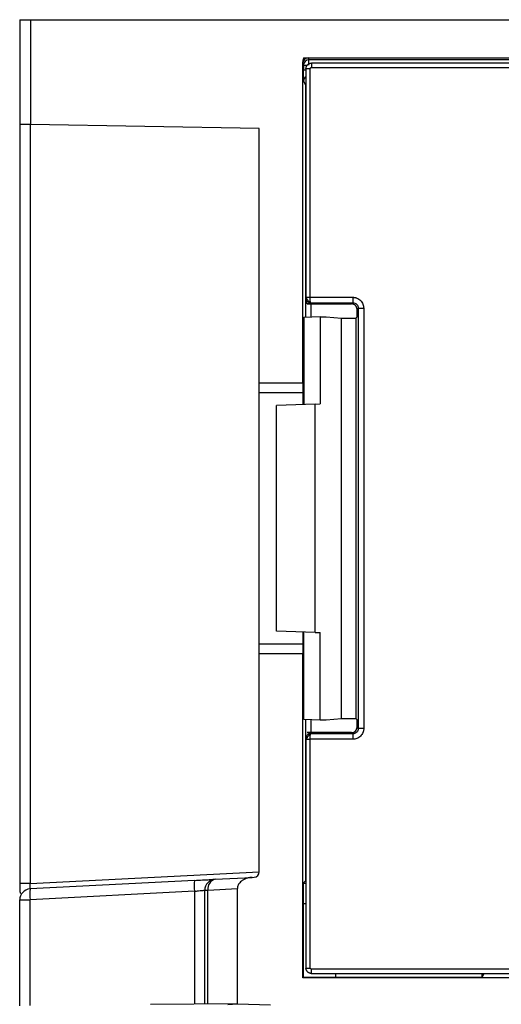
# Model space of a CAD drawing. Header units: inches. Extents: x -14 to 120, y 226 to 354.
# Tile 2 of 7: x -10 to 21, y 291 to 354. Entities that reach past the tile are written whole.
import ezdxf

# ---------------------------------------------------------------- set-up
doc = ezdxf.new("R2010")
doc.units = ezdxf.units.IN
doc.header["$MEASUREMENT"] = 0

# ---------------------------------------------------------------- blocks, each defined once
blk = doc.blocks.new('block 4')
at = {"color": 7, "lineweight": 25}
blk.add_lwpolyline([(78.748, 351.201), (8.531, 351.201)], dxfattribs=at)
blk = doc.blocks.new('block 5')
at = {"color": 7, "lineweight": 25}
blk.add_lwpolyline([(8.181, 307.726), (8.181, 293.021)], dxfattribs=at)
blk = doc.blocks.new('block 6')
at = {"color": 7, "lineweight": 25}
blk.add_lwpolyline([(8.181, 350.868), (8.181, 336.146)], dxfattribs=at)
blk = doc.blocks.new('block 7')
at = {"color": 7, "lineweight": 25}
blk.add_lwpolyline([(8.514, 292.671), (78.748, 292.671)], dxfattribs=at)
blk = doc.blocks.new('block 8')
at = {"color": 7, "lineweight": 25}
blk.add_open_spline([(8.183, 336.148), (8.186, 336.14), (8.189, 336.132), (8.194, 336.122), (8.199, 336.111), (8.205, 336.097), (8.213, 336.083), (8.222, 336.068), (8.232, 336.051), (8.243, 336.035), (8.254, 336.017), (8.267, 335.999), (8.281, 335.981), (8.296, 335.962), (8.311, 335.944), (8.327, 335.928), (8.344, 335.911), (8.361, 335.895), (8.378, 335.881), (8.396, 335.866), (8.413, 335.854), (8.431, 335.845), (8.448, 335.835), (8.466, 335.829), (8.483, 335.822)], degree=3, knots=[0, 0, 0, 0, 1, 1, 1, 2, 2, 2, 3, 3, 3, 4, 4, 4, 5, 5, 5, 6, 6, 6, 7, 7, 7, 8, 8, 8, 8], dxfattribs=at)
blk = doc.blocks.new('block 9')
at = {"color": 7, "lineweight": 25}
blk.add_open_spline([(8.483, 308.051), (8.468, 308.044), (8.453, 308.038), (8.438, 308.029), (8.423, 308.02), (8.408, 308.008), (8.392, 307.995), (8.377, 307.982), (8.362, 307.967), (8.348, 307.951), (8.333, 307.936), (8.319, 307.919), (8.306, 307.901), (8.293, 307.884), (8.28, 307.867), (8.269, 307.849), (8.258, 307.833), (8.247, 307.816), (8.237, 307.8), (8.228, 307.785), (8.22, 307.77), (8.213, 307.757), (8.207, 307.746), (8.201, 307.735), (8.196, 307.725)], degree=3, knots=[0, 0, 0, 0, 1, 1, 1, 2, 2, 2, 3, 3, 3, 4, 4, 4, 5, 5, 5, 6, 6, 6, 7, 7, 7, 8, 8, 8, 8], dxfattribs=at)
blk = doc.blocks.new('block 14')
at = {"color": 7, "lineweight": 25}
blk.add_lwpolyline([(8.222, 335.943), (8.235, 335.857)], dxfattribs=at)
blk = doc.blocks.new('block 19')
at = {"color": 7, "lineweight": 25}
blk.add_open_spline([(-10.214, 298.29), (-10.214, 298.285), (-10.214, 298.279), (-10.214, 298.273), (-10.214, 298.221), (-10.213, 298.17), (-10.212, 298.122), (-10.212, 298.081), (-10.211, 298.041), (-10.21, 298.004), (-10.209, 297.973), (-10.207, 297.944), (-10.205, 297.919), (-10.203, 297.898), (-10.2, 297.88), (-10.197, 297.865), (-10.195, 297.853), (-10.191, 297.842), (-10.186, 297.84), (-10.184, 297.839), (-10.182, 297.839), (-10.18, 297.839)], degree=3, knots=[0, 0, 0, 0, 1, 1, 1, 2, 2, 2, 3, 3, 3, 4, 4, 4, 5, 5, 5, 6, 6, 6, 7, 7, 7, 7], dxfattribs=at)
blk = doc.blocks.new('block 20')
at = {"color": 7, "lineweight": 25}
blk.add_lwpolyline([(-10.213, 298.451), (-10.214, 298.29)], dxfattribs=at)
blk = doc.blocks.new('block 23')
at = {"color": 7, "lineweight": 25}
blk.add_lwpolyline([(3.159, 290.681), (3.776, 290.717)], dxfattribs=at)
blk = doc.blocks.new('block 27')
at = {"color": 7, "lineweight": 25}
blk.add_lwpolyline([(3.776, 290.717), (-1.824, 290.668)], dxfattribs=at)
blk = doc.blocks.new('block 41')
at = {"color": 7, "lineweight": 25}
blk.add_lwpolyline([(3.776, 290.708), (5.909, 290.646)], dxfattribs=at)
blk = doc.blocks.new('block 86')
at = {"color": 7, "lineweight": 25}
blk.add_open_spline([(7.976, 351.289), (7.977, 351.23), (7.978, 351.197), (7.979, 351.194)], degree=3, dxfattribs=at)
blk = doc.blocks.new('block 87')
at = {"color": 7, "lineweight": 25}
blk.add_open_spline([(8.046, 351.553), (8.036, 351.532), (8.025, 351.511), (8.016, 351.489), (8.008, 351.468), (8, 351.445), (7.994, 351.423), (7.988, 351.401), (7.983, 351.378), (7.981, 351.355), (7.978, 351.334), (7.977, 351.312), (7.976, 351.289)], degree=3, knots=[0, 0, 0, 0, 1, 1, 1, 2, 2, 2, 3, 3, 3, 4, 4, 4, 4], dxfattribs=at)
blk = doc.blocks.new('block 88')
at = {"color": 7, "lineweight": 25}
blk.add_open_spline([(8.046, 351.553), (8.116, 351.55), (8.223, 351.547), (8.329, 351.544)], degree=3, dxfattribs=at)
blk = doc.blocks.new('block 89')
at = {"color": 7, "lineweight": 25}
blk.add_open_spline([(8.329, 351.544), (8.136, 351.544), (7.979, 351.388), (7.979, 351.194)], degree=3, dxfattribs=at)
blk = doc.blocks.new('block 97')
at = {"color": 7, "lineweight": 25}
blk.add_lwpolyline([(3.776, 290.708), (3.776, 298.125)], dxfattribs=at)
blk = doc.blocks.new('block 98')
at = {"color": 7, "lineweight": 25}
blk.add_open_spline([(4.729, 298.85), (4.694, 298.848), (4.659, 298.845), (4.624, 298.841), (4.59, 298.837), (4.556, 298.832), (4.523, 298.825), (4.491, 298.819), (4.458, 298.811), (4.427, 298.802), (4.396, 298.794), (4.365, 298.784), (4.335, 298.773), (4.306, 298.762), (4.277, 298.75), (4.248, 298.737), (4.22, 298.724), (4.193, 298.709), (4.166, 298.694), (4.139, 298.678), (4.113, 298.662), (4.088, 298.644), (4.049, 298.616), (4.011, 298.586), (3.976, 298.552), (3.944, 298.522), (3.914, 298.49), (3.888, 298.455), (3.864, 298.422), (3.843, 298.388), (3.826, 298.351), (3.81, 298.316), (3.796, 298.279), (3.789, 298.241), (3.781, 298.203), (3.779, 298.164), (3.776, 298.125)], degree=3, knots=[0, 0, 0, 0, 1, 1, 1, 2, 2, 2, 3, 3, 3, 4, 4, 4, 5, 5, 5, 6, 6, 6, 7, 7, 7, 8, 8, 8, 9, 9, 9, 10, 10, 10, 11, 11, 11, 12, 12, 12, 12], dxfattribs=at)
blk = doc.blocks.new('block 99')
at = {"color": 7, "lineweight": 25}
blk.add_lwpolyline([(4.729, 298.85), (4.844, 298.856)], dxfattribs=at)
blk = doc.blocks.new('block 100')
at = {"color": 7, "lineweight": 25}
blk.add_open_spline([(4.844, 298.856), (5.03, 298.866), (5.176, 299.019), (5.176, 299.206)], degree=3, dxfattribs=at)
blk = doc.blocks.new('block 101')
at = {"color": 7, "lineweight": 25}
blk.add_lwpolyline([(5.176, 299.206), (5.176, 313.22)], dxfattribs=at)
blk = doc.blocks.new('block 102')
at = {"color": 7, "lineweight": 25}
blk.add_lwpolyline([(7.976, 313.22), (5.176, 313.22)], dxfattribs=at)
blk = doc.blocks.new('block 103')
at = {"color": 7, "lineweight": 25}
blk.add_lwpolyline([(7.976, 292.398), (7.976, 313.22)], dxfattribs=at)
blk = doc.blocks.new('block 104')
at = {"color": 7, "lineweight": 25}
blk.add_lwpolyline([(79.026, 292.398), (7.976, 292.398)], dxfattribs=at)
blk = doc.blocks.new('block 112')
at = {"color": 7, "lineweight": 25}
blk.add_lwpolyline([(1.881, 290.7), (1.881, 298.026)], dxfattribs=at)
blk = doc.blocks.new('block 113')
at = {"color": 7, "lineweight": 25}
blk.add_lwpolyline([(1.881, 298.026), (3.776, 298.125)], dxfattribs=at)
blk = doc.blocks.new('block 114')
at = {"color": 7, "lineweight": 25}
blk.add_lwpolyline([(7.997, 312.448), (7.997, 309.025)], dxfattribs=at)
blk = doc.blocks.new('block 115')
at = {"color": 7, "lineweight": 25}
blk.add_lwpolyline([(7.997, 334.848), (7.997, 331.425)], dxfattribs=at)
blk = doc.blocks.new('block 116')
at = {"color": 7, "lineweight": 25}
blk.add_lwpolyline([(7.976, 292.398), (7.992, 292.431)], dxfattribs=at)
blk = doc.blocks.new('block 117')
at = {"color": 7, "lineweight": 25}
blk.add_open_spline([(7.98, 313.843), (7.979, 313.833), (7.979, 313.822), (7.979, 313.811), (7.979, 313.8), (7.979, 313.787), (7.978, 313.774), (7.978, 313.762), (7.978, 313.748), (7.978, 313.733), (7.978, 313.719), (7.978, 313.704), (7.978, 313.688), (7.978, 313.672), (7.977, 313.656), (7.977, 313.639), (7.977, 313.622), (7.977, 313.604), (7.977, 313.585), (7.977, 313.548), (7.977, 313.51), (7.977, 313.47), (7.976, 313.431), (7.976, 313.39), (7.976, 313.348), (7.976, 313.306), (7.976, 313.263), (7.976, 313.22)], degree=3, knots=[0, 0, 0, 0, 1, 1, 1, 2, 2, 2, 3, 3, 3, 4, 4, 4, 5, 5, 5, 6, 6, 6, 7, 7, 7, 8, 8, 8, 9, 9, 9, 9], dxfattribs=at)
blk = doc.blocks.new('block 118')
at = {"color": 7, "lineweight": 25}
blk.add_open_spline([(7.991, 314.625), (7.99, 314.576), (7.989, 314.528), (7.989, 314.481), (7.988, 314.434), (7.988, 314.388), (7.987, 314.342), (7.986, 314.297), (7.986, 314.253), (7.985, 314.209), (7.985, 314.166), (7.984, 314.123), (7.983, 314.082), (7.983, 314.04), (7.982, 313.999), (7.981, 313.96), (7.981, 313.92), (7.98, 313.881), (7.98, 313.843)], degree=3, knots=[0, 0, 0, 0, 1, 1, 1, 2, 2, 2, 3, 3, 3, 4, 4, 4, 5, 5, 5, 6, 6, 6, 6], dxfattribs=at)
blk = doc.blocks.new('block 119')
at = {"color": 7, "lineweight": 25}
blk.add_open_spline([(7.98, 330.03), (7.98, 329.991), (7.981, 329.953), (7.981, 329.913), (7.982, 329.874), (7.983, 329.833), (7.983, 329.791), (7.984, 329.75), (7.985, 329.707), (7.985, 329.663), (7.986, 329.62), (7.986, 329.576), (7.987, 329.53), (7.988, 329.485), (7.988, 329.439), (7.989, 329.392), (7.989, 329.345), (7.99, 329.296), (7.991, 329.248)], degree=3, knots=[0, 0, 0, 0, 1, 1, 1, 2, 2, 2, 3, 3, 3, 4, 4, 4, 5, 5, 5, 6, 6, 6, 6], dxfattribs=at)
blk = doc.blocks.new('block 120')
at = {"color": 7, "lineweight": 25}
blk.add_open_spline([(7.976, 330.653), (7.976, 330.631), (7.976, 330.609), (7.976, 330.588), (7.976, 330.567), (7.976, 330.546), (7.976, 330.525), (7.976, 330.504), (7.976, 330.483), (7.976, 330.463), (7.976, 330.443), (7.976, 330.423), (7.977, 330.403), (7.977, 330.383), (7.977, 330.364), (7.977, 330.345), (7.977, 330.325), (7.977, 330.306), (7.977, 330.288), (7.977, 330.251), (7.977, 330.217), (7.978, 330.184), (7.978, 330.153), (7.978, 330.124), (7.978, 330.099), (7.979, 330.073), (7.979, 330.051), (7.98, 330.03)], degree=3, knots=[0, 0, 0, 0, 1, 1, 1, 2, 2, 2, 3, 3, 3, 4, 4, 4, 5, 5, 5, 6, 6, 6, 7, 7, 7, 8, 8, 8, 9, 9, 9, 9], dxfattribs=at)
blk = doc.blocks.new('block 121')
at = {"color": 7, "lineweight": 25}
blk.add_lwpolyline([(7.976, 330.653), (7.976, 351.289)], dxfattribs=at)
blk = doc.blocks.new('block 122')
at = {"color": 7, "lineweight": 25}
blk.add_lwpolyline([(7.979, 351.194), (8.022, 351.065)], dxfattribs=at)
blk = doc.blocks.new('block 123')
at = {"color": 7, "lineweight": 25}
blk.add_lwpolyline([(8.022, 351.065), (8.022, 350.741)], dxfattribs=at)
blk = doc.blocks.new('block 124')
at = {"color": 7, "lineweight": 25}
blk.add_open_spline([(8.028, 350.041), (8.027, 350.043), (8.026, 350.069), (8.026, 350.103), (8.025, 350.136), (8.024, 350.179), (8.024, 350.231), (8.023, 350.284), (8.023, 350.347), (8.023, 350.432), (8.022, 350.516), (8.022, 350.62), (8.022, 350.741)], degree=3, knots=[0, 0, 0, 0, 1, 1, 1, 2, 2, 2, 3, 3, 3, 4, 4, 4, 4], dxfattribs=at)
blk = doc.blocks.new('block 125')
at = {"color": 7, "lineweight": 25}
blk.add_lwpolyline([(8.028, 350.041), (8.147, 349.802)], dxfattribs=at)
blk = doc.blocks.new('block 126')
at = {"color": 7, "lineweight": 25}
blk.add_lwpolyline([(8.147, 298.623), (7.998, 298.474)], dxfattribs=at)
blk = doc.blocks.new('block 127')
at = {"color": 7, "lineweight": 25}
blk.add_lwpolyline([(7.998, 298.474), (7.998, 297.156)], dxfattribs=at)
blk = doc.blocks.new('block 128')
at = {"color": 7, "lineweight": 25}
blk.add_lwpolyline([(7.992, 297.156), (7.992, 292.431)], dxfattribs=at)
blk = doc.blocks.new('block 131')
at = {"color": 7, "lineweight": 25}
blk.add_lwpolyline([(8.046, 351.553), (79.306, 351.553)], dxfattribs=at)
blk = doc.blocks.new('block 132')
at = {"color": 7, "lineweight": 25}
blk.add_lwpolyline([(5.176, 330.653), (7.976, 330.653)], dxfattribs=at)
blk = doc.blocks.new('block 133')
at = {"color": 7, "lineweight": 25}
blk.add_lwpolyline([(5.176, 330.653), (5.176, 346.996)], dxfattribs=at)
blk = doc.blocks.new('block 134')
at = {"color": 7, "lineweight": 25}
blk.add_lwpolyline([(5.176, 346.996), (-9.524, 347.253)], dxfattribs=at)
blk = doc.blocks.new('block 135')
at = {"color": 7, "lineweight": 25}
blk.add_lwpolyline([(-9.524, 353.996), (-9.524, 347.253)], dxfattribs=at)
blk = doc.blocks.new('block 136')
at = {"color": 7, "lineweight": 25}
blk.add_lwpolyline([(-9.524, 353.996), (115.076, 353.996)], dxfattribs=at)
blk = doc.blocks.new('block 141')
at = {"color": 7, "lineweight": 25}
blk.add_lwpolyline([(5.176, 330.03), (7.98, 330.03)], dxfattribs=at)
blk = doc.blocks.new('block 142')
at = {"color": 7, "lineweight": 25}
blk.add_lwpolyline([(5.176, 330.03), (5.176, 330.653)], dxfattribs=at)
blk = doc.blocks.new('block 143')
at = {"color": 7, "lineweight": 25}
blk.add_lwpolyline([(5.176, 313.22), (5.176, 313.843)], dxfattribs=at)
blk = doc.blocks.new('block 144')
at = {"color": 7, "lineweight": 25}
blk.add_lwpolyline([(7.98, 313.843), (5.176, 313.843)], dxfattribs=at)
blk = doc.blocks.new('block 146')
at = {"color": 7, "lineweight": 25}
blk.add_lwpolyline([(8.531, 350.921), (78.746, 350.921)], dxfattribs=at)
blk = doc.blocks.new('block 147')
at = {"color": 7, "lineweight": 25}
blk.add_open_spline([(8.531, 351.2), (8.531, 351.207), (8.531, 351.18), (8.531, 351.128), (8.531, 351.076), (8.531, 350.999), (8.531, 350.921)], degree=3, knots=[0, 0, 0, 0, 1, 1, 1, 2, 2, 2, 2], dxfattribs=at)
blk = doc.blocks.new('block 197')
at = {"color": 7, "lineweight": 25}
blk.add_lwpolyline([(78.746, 292.951), (8.531, 292.951)], dxfattribs=at)
blk = doc.blocks.new('block 198')
at = {"color": 7, "lineweight": 25}
blk.add_open_spline([(8.531, 292.951), (8.524, 292.952), (8.518, 292.952), (8.512, 292.954), (8.505, 292.956), (8.498, 292.959), (8.493, 292.963), (8.486, 292.967), (8.481, 292.973), (8.476, 292.978), (8.471, 292.984), (8.467, 292.991), (8.465, 292.998), (8.463, 293.006), (8.462, 293.013), (8.461, 293.021)], degree=3, knots=[0, 0, 0, 0, 1, 1, 1, 2, 2, 2, 3, 3, 3, 4, 4, 4, 5, 5, 5, 5], dxfattribs=at)
blk = doc.blocks.new('block 199')
at = {"color": 7, "lineweight": 25}
blk.add_lwpolyline([(8.461, 293.021), (8.461, 307.726)], dxfattribs=at)
blk = doc.blocks.new('block 200')
at = {"color": 7, "lineweight": 25}
blk.add_lwpolyline([(11.196, 307.726), (8.461, 307.726)], dxfattribs=at)
blk = doc.blocks.new('block 201')
at = {"color": 7, "lineweight": 25}
blk.add_open_spline([(11.896, 308.426), (11.896, 308.403), (11.895, 308.38), (11.893, 308.357), (11.891, 308.335), (11.887, 308.312), (11.883, 308.29), (11.878, 308.267), (11.873, 308.245), (11.866, 308.223), (11.86, 308.202), (11.852, 308.18), (11.843, 308.159), (11.825, 308.116), (11.804, 308.075), (11.778, 308.037), (11.753, 307.999), (11.723, 307.963), (11.691, 307.931), (11.659, 307.899), (11.623, 307.87), (11.585, 307.844), (11.547, 307.819), (11.506, 307.797), (11.463, 307.779), (11.421, 307.762), (11.377, 307.748), (11.332, 307.74), (11.288, 307.731), (11.242, 307.729), (11.196, 307.726)], degree=3, knots=[0, 0, 0, 0, 1, 1, 1, 2, 2, 2, 3, 3, 3, 4, 4, 4, 5, 5, 5, 6, 6, 6, 7, 7, 7, 8, 8, 8, 9, 9, 9, 10, 10, 10, 10], dxfattribs=at)
blk = doc.blocks.new('block 202')
at = {"color": 7, "lineweight": 25}
blk.add_lwpolyline([(11.896, 335.447), (11.896, 308.426)], dxfattribs=at)
blk = doc.blocks.new('block 203')
at = {"color": 7, "lineweight": 25}
blk.add_open_spline([(11.196, 336.146), (11.219, 336.146), (11.242, 336.145), (11.265, 336.143), (11.288, 336.141), (11.31, 336.138), (11.332, 336.133), (11.355, 336.129), (11.377, 336.123), (11.398, 336.117), (11.42, 336.11), (11.442, 336.102), (11.463, 336.094), (11.505, 336.076), (11.547, 336.054), (11.585, 336.029), (11.623, 336.003), (11.659, 335.974), (11.691, 335.942), (11.723, 335.91), (11.753, 335.874), (11.778, 335.836), (11.803, 335.798), (11.825, 335.757), (11.843, 335.714), (11.861, 335.672), (11.875, 335.628), (11.883, 335.583), (11.891, 335.538), (11.894, 335.493), (11.896, 335.447)], degree=3, knots=[0, 0, 0, 0, 1, 1, 1, 2, 2, 2, 3, 3, 3, 4, 4, 4, 5, 5, 5, 6, 6, 6, 7, 7, 7, 8, 8, 8, 9, 9, 9, 10, 10, 10, 10], dxfattribs=at)
blk = doc.blocks.new('block 204')
at = {"color": 7, "lineweight": 25}
blk.add_lwpolyline([(8.461, 336.146), (11.196, 336.146)], dxfattribs=at)
blk = doc.blocks.new('block 205')
at = {"color": 7, "lineweight": 25}
blk.add_lwpolyline([(8.461, 336.146), (8.461, 350.852)], dxfattribs=at)
blk = doc.blocks.new('block 206')
at = {"color": 7, "lineweight": 25}
blk.add_open_spline([(8.461, 350.852), (8.462, 350.858), (8.462, 350.865), (8.464, 350.871), (8.466, 350.878), (8.469, 350.884), (8.473, 350.89), (8.477, 350.896), (8.482, 350.902), (8.488, 350.906), (8.494, 350.911), (8.501, 350.915), (8.508, 350.918), (8.515, 350.92), (8.523, 350.921), (8.531, 350.922)], degree=3, knots=[0, 0, 0, 0, 1, 1, 1, 2, 2, 2, 3, 3, 3, 4, 4, 4, 5, 5, 5, 5], dxfattribs=at)
blk = doc.blocks.new('block 239')
at = {"color": 7, "lineweight": 25}
blk.add_open_spline([(8.182, 293.021), (8.175, 293.021), (8.202, 293.021), (8.255, 293.021), (8.307, 293.021), (8.384, 293.021), (8.461, 293.021)], degree=3, knots=[0, 0, 0, 0, 1, 1, 1, 2, 2, 2, 2], dxfattribs=at)
blk = doc.blocks.new('block 240')
at = {"color": 7, "lineweight": 25}
blk.add_open_spline([(2.34, 298.725), (2.028, 298.647), (1.828, 298.343), (1.881, 298.026)], degree=3, dxfattribs=at)
blk = doc.blocks.new('block 241')
at = {"color": 7, "lineweight": 25}
blk.add_lwpolyline([(2.34, 298.725), (4.729, 298.85)], dxfattribs=at)
blk = doc.blocks.new('block 242')
at = {"color": 7, "lineweight": 25}
blk.add_lwpolyline([(-10.224, 353.996), (-10.224, 347.265)], dxfattribs=at)
blk = doc.blocks.new('block 243')
at = {"color": 7, "lineweight": 25}
blk.add_lwpolyline([(-10.224, 353.996), (-9.524, 353.996)], dxfattribs=at)
blk = doc.blocks.new('block 244')
at = {"color": 7, "lineweight": 25}
blk.add_open_spline([(-9.524, 347.253), (-9.548, 347.253), (-9.571, 347.254), (-9.595, 347.254), (-9.618, 347.255), (-9.64, 347.255), (-9.663, 347.255), (-9.685, 347.256), (-9.707, 347.256), (-9.729, 347.256), (-9.75, 347.257), (-9.771, 347.257), (-9.792, 347.258), (-9.813, 347.258), (-9.833, 347.258), (-9.853, 347.259), (-9.872, 347.259), (-9.892, 347.259), (-9.911, 347.26), (-9.93, 347.26), (-9.948, 347.26), (-9.966, 347.261), (-9.984, 347.261), (-10.002, 347.261), (-10.019, 347.262), (-10.052, 347.262), (-10.082, 347.263), (-10.108, 347.263), (-10.134, 347.264), (-10.155, 347.264), (-10.173, 347.264), (-10.19, 347.265), (-10.203, 347.265), (-10.211, 347.265), (-10.219, 347.265), (-10.222, 347.265), (-10.224, 347.265)], degree=3, knots=[0, 0, 0, 0, 1, 1, 1, 2, 2, 2, 3, 3, 3, 4, 4, 4, 5, 5, 5, 6, 6, 6, 7, 7, 7, 8, 8, 8, 9, 9, 9, 10, 10, 10, 11, 11, 11, 12, 12, 12, 12], dxfattribs=at)
blk = doc.blocks.new('block 245')
at = {"color": 7, "lineweight": 25}
blk.add_open_spline([(8.182, 350.852), (8.183, 350.868), (8.184, 350.884), (8.186, 350.901), (8.188, 350.917), (8.192, 350.933), (8.196, 350.948), (8.201, 350.964), (8.207, 350.98), (8.214, 350.995), (8.221, 351.01), (8.228, 351.024), (8.237, 351.038), (8.246, 351.052), (8.256, 351.065), (8.267, 351.078), (8.278, 351.091), (8.289, 351.102), (8.302, 351.113), (8.314, 351.124), (8.327, 351.134), (8.341, 351.143), (8.355, 351.152), (8.37, 351.161), (8.385, 351.168), (8.4, 351.175), (8.416, 351.181), (8.432, 351.185), (8.448, 351.19), (8.464, 351.194), (8.481, 351.196), (8.497, 351.199), (8.514, 351.2), (8.531, 351.2)], degree=3, knots=[0, 0, 0, 0, 1, 1, 1, 2, 2, 2, 3, 3, 3, 4, 4, 4, 5, 5, 5, 6, 6, 6, 7, 7, 7, 8, 8, 8, 9, 9, 9, 10, 10, 10, 11, 11, 11, 11], dxfattribs=at)
blk = doc.blocks.new('block 246')
at = {"color": 7, "lineweight": 25}
blk.add_open_spline([(8.182, 350.852), (8.183, 350.852), (8.185, 350.852), (8.188, 350.852), (8.191, 350.852), (8.195, 350.852), (8.2, 350.852), (8.205, 350.852), (8.21, 350.852), (8.216, 350.852), (8.222, 350.852), (8.228, 350.852), (8.235, 350.852), (8.241, 350.852), (8.248, 350.852), (8.254, 350.852), (8.278, 350.852), (8.307, 350.852), (8.339, 350.851), (8.362, 350.851), (8.387, 350.851), (8.412, 350.852), (8.428, 350.852), (8.445, 350.852), (8.461, 350.852)], degree=3, knots=[0, 0, 0, 0, 1, 1, 1, 2, 2, 2, 3, 3, 3, 4, 4, 4, 5, 5, 5, 6, 6, 6, 7, 7, 7, 8, 8, 8, 8], dxfattribs=at)
blk = doc.blocks.new('block 247')
at = {"color": 7, "lineweight": 25}
blk.add_open_spline([(8.531, 292.672), (8.515, 292.673), (8.498, 292.674), (8.482, 292.676), (8.466, 292.678), (8.45, 292.682), (8.434, 292.687), (8.418, 292.691), (8.403, 292.697), (8.388, 292.704), (8.373, 292.711), (8.358, 292.719), (8.344, 292.728), (8.33, 292.736), (8.317, 292.746), (8.305, 292.757), (8.292, 292.768), (8.28, 292.78), (8.269, 292.792), (8.258, 292.805), (8.248, 292.818), (8.239, 292.832), (8.23, 292.846), (8.222, 292.86), (8.215, 292.875), (8.208, 292.891), (8.202, 292.906), (8.197, 292.922), (8.192, 292.938), (8.188, 292.955), (8.186, 292.971), (8.184, 292.988), (8.183, 293.004), (8.182, 293.021)], degree=3, knots=[0, 0, 0, 0, 1, 1, 1, 2, 2, 2, 3, 3, 3, 4, 4, 4, 5, 5, 5, 6, 6, 6, 7, 7, 7, 8, 8, 8, 9, 9, 9, 10, 10, 10, 11, 11, 11, 11], dxfattribs=at)
blk = doc.blocks.new('block 248')
at = {"color": 7, "lineweight": 25}
blk.add_open_spline([(8.531, 292.672), (8.531, 292.673), (8.531, 292.675), (8.531, 292.678), (8.531, 292.681), (8.531, 292.685), (8.531, 292.69), (8.531, 292.695), (8.531, 292.7), (8.531, 292.707), (8.531, 292.712), (8.531, 292.718), (8.531, 292.725), (8.531, 292.731), (8.531, 292.738), (8.531, 292.745), (8.531, 292.769), (8.531, 292.798), (8.531, 292.829), (8.531, 292.852), (8.531, 292.877), (8.531, 292.902), (8.531, 292.918), (8.531, 292.935), (8.531, 292.951)], degree=3, knots=[0, 0, 0, 0, 1, 1, 1, 2, 2, 2, 3, 3, 3, 4, 4, 4, 5, 5, 5, 6, 6, 6, 7, 7, 7, 8, 8, 8, 8], dxfattribs=at)
blk = doc.blocks.new('block 262')
at = {"color": 7, "lineweight": 25}
blk.add_lwpolyline([(10.101, 292.442), (19.514, 292.442)], dxfattribs=at)
blk = doc.blocks.new('block 263')
at = {"color": 7, "lineweight": 25}
blk.add_lwpolyline([(19.629, 292.671), (19.514, 292.442)], dxfattribs=at)
blk = doc.blocks.new('block 264')
at = {"color": 7, "lineweight": 25}
blk.add_lwpolyline([(7.992, 292.431), (10.101, 292.431)], dxfattribs=at)
blk = doc.blocks.new('block 267')
at = {"color": 7, "lineweight": 25}
blk.add_lwpolyline([(8.329, 351.544), (8.372, 351.415)], dxfattribs=at)
blk = doc.blocks.new('block 269')
at = {"color": 7, "lineweight": 25}
blk.add_lwpolyline([(8.182, 336.137), (8.182, 336.146)], dxfattribs=at)
blk = doc.blocks.new('block 270')
at = {"color": 7, "lineweight": 25}
blk.add_open_spline([(8.467, 335.797), (8.467, 335.797), (8.467, 335.798), (8.466, 335.8), (8.466, 335.802), (8.466, 335.806), (8.465, 335.809), (8.465, 335.813), (8.465, 335.817), (8.465, 335.822), (8.465, 335.827), (8.464, 335.832), (8.464, 335.838), (8.464, 335.843), (8.464, 335.849), (8.464, 335.854), (8.464, 335.86), (8.464, 335.866), (8.463, 335.872), (8.463, 335.877), (8.463, 335.883), (8.463, 335.888), (8.463, 335.911), (8.462, 335.938), (8.462, 335.967), (8.462, 335.994), (8.461, 336.024), (8.461, 336.055), (8.461, 336.085), (8.461, 336.116), (8.461, 336.146)], degree=3, knots=[0, 0, 0, 0, 1, 1, 1, 2, 2, 2, 3, 3, 3, 4, 4, 4, 5, 5, 5, 6, 6, 6, 7, 7, 7, 8, 8, 8, 9, 9, 9, 10, 10, 10, 10], dxfattribs=at)
blk = doc.blocks.new('block 271')
at = {"color": 7, "lineweight": 25}
blk.add_open_spline([(8.467, 335.797), (8.393, 335.797), (8.321, 335.828), (8.269, 335.88), (8.217, 335.933), (8.186, 336.006), (8.186, 336.081)], degree=3, knots=[0, 0, 0, 0, 1, 1, 1, 2, 2, 2, 2], dxfattribs=at)
blk = doc.blocks.new('block 274')
at = {"color": 7, "lineweight": 25}
blk.add_open_spline([(8.465, 308.042), (8.465, 308.051), (8.465, 308.059), (8.466, 308.065), (8.466, 308.072), (8.467, 308.074), (8.467, 308.076)], degree=3, knots=[0, 0, 0, 0, 1, 1, 1, 2, 2, 2, 2], dxfattribs=at)
blk = doc.blocks.new('block 275')
at = {"color": 7, "lineweight": 25}
blk.add_open_spline([(8.182, 307.726), (8.182, 307.738), (8.182, 307.752), (8.183, 307.765), (8.184, 307.777), (8.185, 307.787), (8.186, 307.792)], degree=3, knots=[0, 0, 0, 0, 1, 1, 1, 2, 2, 2, 2], dxfattribs=at)
blk = doc.blocks.new('block 276')
at = {"color": 7, "lineweight": 25}
blk.add_open_spline([(8.186, 307.792), (8.186, 307.867), (8.217, 307.94), (8.269, 307.992), (8.321, 308.045), (8.393, 308.076), (8.467, 308.076)], degree=3, knots=[0, 0, 0, 0, 1, 1, 1, 2, 2, 2, 2], dxfattribs=at)
blk = doc.blocks.new('block 278')
at = {"color": 7, "lineweight": 25}
blk.add_lwpolyline([(11.196, 308.076), (11.196, 307.726)], dxfattribs=at)
blk = doc.blocks.new('block 279')
at = {"color": 7, "lineweight": 25}
blk.add_open_spline([(11.546, 308.426), (11.546, 308.335), (11.509, 308.244), (11.444, 308.179), (11.379, 308.114), (11.288, 308.076), (11.196, 308.076)], degree=3, knots=[0, 0, 0, 0, 1, 1, 1, 2, 2, 2, 2], dxfattribs=at)
blk = doc.blocks.new('block 280')
at = {"color": 7, "lineweight": 25}
blk.add_lwpolyline([(11.896, 308.426), (11.546, 308.426)], dxfattribs=at)
blk = doc.blocks.new('block 281')
at = {"color": 7, "lineweight": 25}
blk.add_lwpolyline([(11.546, 335.447), (11.896, 335.447)], dxfattribs=at)
blk = doc.blocks.new('block 282')
at = {"color": 7, "lineweight": 25}
blk.add_open_spline([(11.196, 335.797), (11.288, 335.797), (11.379, 335.759), (11.444, 335.694), (11.509, 335.629), (11.546, 335.538), (11.546, 335.447)], degree=3, knots=[0, 0, 0, 0, 1, 1, 1, 2, 2, 2, 2], dxfattribs=at)
blk = doc.blocks.new('block 283')
at = {"color": 7, "lineweight": 25}
blk.add_lwpolyline([(11.196, 336.146), (11.196, 335.797)], dxfattribs=at)
blk = doc.blocks.new('block 290')
at = {"color": 7, "lineweight": 25}
blk.add_lwpolyline([(8.467, 335.797), (11.196, 335.797)], dxfattribs=at)
blk = doc.blocks.new('block 299')
at = {"color": 7, "lineweight": 25}
blk.add_lwpolyline([(11.546, 335.447), (11.546, 308.426)], dxfattribs=at)
blk = doc.blocks.new('block 303')
at = {"color": 7, "lineweight": 25}
blk.add_lwpolyline([(11.196, 308.076), (8.467, 308.076)], dxfattribs=at)
blk = doc.blocks.new('block 474')
at = {"color": 7, "lineweight": 25}
blk.add_open_spline([(8.467, 335.797), (8.4, 335.77), (8.418, 335.743), (8.266, 335.717)], degree=3, dxfattribs=at)
blk = doc.blocks.new('block 475')
at = {"color": 7, "lineweight": 25}
blk.add_lwpolyline([(8.266, 335.717), (8.221, 335.921), (8.211, 335.967)], dxfattribs=at)
blk = doc.blocks.new('block 476')
at = {"color": 7, "lineweight": 25}
blk.add_lwpolyline([(5.176, 313.843), (5.176, 330.03)], dxfattribs=at)
blk = doc.blocks.new('block 477')
at = {"color": 7, "lineweight": 25}
blk.add_lwpolyline([(8.266, 308.156), (8.378, 308.111), (8.467, 308.076)], dxfattribs=at)
blk = doc.blocks.new('block 478')
at = {"color": 7, "lineweight": 25}
blk.add_lwpolyline([(11.196, 335.797), (11.117, 335.717)], dxfattribs=at)
blk = doc.blocks.new('block 479')
at = {"color": 7, "lineweight": 25}
blk.add_lwpolyline([(8.266, 335.717), (11.117, 335.717)], dxfattribs=at)
blk = doc.blocks.new('block 480')
at = {"color": 7, "lineweight": 25}
blk.add_lwpolyline([(11.117, 308.156), (8.266, 308.156)], dxfattribs=at)
blk = doc.blocks.new('block 481')
at = {"color": 7, "lineweight": 25}
blk.add_lwpolyline([(11.117, 308.156), (11.196, 308.076)], dxfattribs=at)
blk = doc.blocks.new('block 482')
at = {"color": 7, "lineweight": 25}
blk.add_lwpolyline([(11.467, 308.506), (11.546, 308.426)], dxfattribs=at)
blk = doc.blocks.new('block 483')
at = {"color": 7, "lineweight": 25}
blk.add_open_spline([(11.117, 308.156), (11.132, 308.156), (11.148, 308.157), (11.164, 308.159), (11.179, 308.16), (11.194, 308.163), (11.208, 308.167), (11.223, 308.171), (11.237, 308.176), (11.251, 308.181), (11.265, 308.187), (11.278, 308.194), (11.291, 308.201), (11.304, 308.209), (11.317, 308.218), (11.329, 308.227), (11.341, 308.237), (11.353, 308.247), (11.364, 308.258), (11.397, 308.291), (11.425, 308.329), (11.441, 308.371), (11.458, 308.414), (11.462, 308.46), (11.467, 308.506)], degree=3, knots=[0, 0, 0, 0, 1, 1, 1, 2, 2, 2, 3, 3, 3, 4, 4, 4, 5, 5, 5, 6, 6, 6, 7, 7, 7, 8, 8, 8, 8], dxfattribs=at)
blk = doc.blocks.new('block 484')
at = {"color": 7, "lineweight": 25}
blk.add_lwpolyline([(11.546, 335.447), (11.467, 335.367)], dxfattribs=at)
blk = doc.blocks.new('block 485')
at = {"color": 7, "lineweight": 25}
blk.add_open_spline([(11.467, 335.367), (11.466, 335.383), (11.466, 335.398), (11.464, 335.414), (11.462, 335.429), (11.459, 335.444), (11.455, 335.459), (11.451, 335.473), (11.447, 335.487), (11.441, 335.501), (11.435, 335.515), (11.429, 335.528), (11.421, 335.541), (11.413, 335.554), (11.405, 335.567), (11.396, 335.579), (11.386, 335.591), (11.376, 335.603), (11.364, 335.614), (11.332, 335.647), (11.294, 335.675), (11.252, 335.691), (11.209, 335.708), (11.163, 335.712), (11.117, 335.717)], degree=3, knots=[0, 0, 0, 0, 1, 1, 1, 2, 2, 2, 3, 3, 3, 4, 4, 4, 5, 5, 5, 6, 6, 6, 7, 7, 7, 8, 8, 8, 8], dxfattribs=at)
blk = doc.blocks.new('block 492')
at = {"color": 7, "lineweight": 25}
blk.add_lwpolyline([(8.78, 314.598), (8.78, 329.275)], dxfattribs=at)
blk = doc.blocks.new('block 493')
at = {"color": 7, "lineweight": 25}
blk.add_lwpolyline([(8.78, 329.275), (9.098, 329.286)], dxfattribs=at)
blk = doc.blocks.new('block 494')
at = {"color": 7, "lineweight": 25}
blk.add_lwpolyline([(9.098, 334.886), (9.098, 329.286)], dxfattribs=at)
blk = doc.blocks.new('block 495')
at = {"color": 7, "lineweight": 25}
blk.add_lwpolyline([(9.098, 334.886), (9.479, 334.9)], dxfattribs=at)
blk = doc.blocks.new('block 496')
at = {"color": 7, "lineweight": 25}
blk.add_lwpolyline([(9.479, 334.9), (10.46, 334.807)], dxfattribs=at)
blk = doc.blocks.new('block 497')
at = {"color": 7, "lineweight": 25}
blk.add_lwpolyline([(10.46, 309.066), (10.46, 334.807)], dxfattribs=at)
blk = doc.blocks.new('block 498')
at = {"color": 7, "lineweight": 25}
blk.add_lwpolyline([(9.479, 308.973), (10.46, 309.066)], dxfattribs=at)
blk = doc.blocks.new('block 499')
at = {"color": 7, "lineweight": 25}
blk.add_lwpolyline([(9.098, 308.986), (9.479, 308.973)], dxfattribs=at)
blk = doc.blocks.new('block 500')
at = {"color": 7, "lineweight": 25}
blk.add_lwpolyline([(9.098, 308.986), (9.098, 314.586)], dxfattribs=at)
blk = doc.blocks.new('block 501')
at = {"color": 7, "lineweight": 25}
blk.add_lwpolyline([(8.78, 314.598), (9.098, 314.586)], dxfattribs=at)
blk = doc.blocks.new('block 502')
at = {"color": 7, "lineweight": 25}
blk.add_lwpolyline([(6.296, 314.684), (6.296, 329.189)], dxfattribs=at)
blk = doc.blocks.new('block 503')
at = {"color": 7, "lineweight": 25}
blk.add_lwpolyline([(8.78, 314.598), (6.296, 314.684)], dxfattribs=at)
blk = doc.blocks.new('block 504')
at = {"color": 7, "lineweight": 25}
blk.add_lwpolyline([(8.78, 329.275), (6.296, 329.189)], dxfattribs=at)
blk = doc.blocks.new('block 505')
at = {"color": 7, "lineweight": 25}
blk.add_open_spline([(8.372, 351.415), (8.179, 351.415), (8.022, 351.259), (8.022, 351.065)], degree=3, dxfattribs=at)
blk = doc.blocks.new('block 507')
at = {"color": 7, "lineweight": 25}
blk.add_lwpolyline([(11.467, 308.506), (11.467, 308.986)], dxfattribs=at)
blk = doc.blocks.new('block 508')
at = {"color": 7, "lineweight": 25}
blk.add_lwpolyline([(11.387, 309.066), (11.467, 308.986)], dxfattribs=at)
blk = doc.blocks.new('block 509')
at = {"color": 7, "lineweight": 25}
blk.add_lwpolyline([(11.387, 334.807), (11.387, 309.066)], dxfattribs=at)
blk = doc.blocks.new('block 510')
at = {"color": 7, "lineweight": 25}
blk.add_lwpolyline([(11.387, 334.807), (11.467, 334.886)], dxfattribs=at)
blk = doc.blocks.new('block 511')
at = {"color": 7, "lineweight": 25}
blk.add_lwpolyline([(11.467, 334.886), (11.467, 335.367)], dxfattribs=at)
blk = doc.blocks.new('block 535')
at = {"color": 7, "lineweight": 25}
blk.add_lwpolyline([(1.676, 290.698), (1.676, 298.026)], dxfattribs=at)
blk = doc.blocks.new('block 536')
at = {"color": 7, "lineweight": 25}
blk.add_lwpolyline([(1.676, 298.026), (1.881, 298.026)], dxfattribs=at)
blk = doc.blocks.new('block 539')
at = {"color": 7, "lineweight": 25}
blk.add_lwpolyline([(8.181, 297.156), (7.992, 297.156)], dxfattribs=at)
blk = doc.blocks.new('block 540')
at = {"color": 7, "lineweight": 25}
blk.add_lwpolyline([(10.101, 292.431), (10.099, 292.671)], dxfattribs=at)
blk = doc.blocks.new('block 542')
at = {"color": 7, "lineweight": 25}
blk.add_open_spline([(2.34, 298.725), (1.968, 298.705), (1.676, 298.398), (1.676, 298.026)], degree=3, dxfattribs=at)
blk = doc.blocks.new('block 543')
at = {"color": 7, "lineweight": 25}
blk.add_lwpolyline([(8.037, 309.024), (9.098, 308.986)], dxfattribs=at)
blk = doc.blocks.new('block 544')
at = {"color": 7, "lineweight": 25}
blk.add_lwpolyline([(8.037, 309.024), (8.037, 314.624)], dxfattribs=at)
blk = doc.blocks.new('block 545')
at = {"color": 7, "lineweight": 25}
blk.add_lwpolyline([(9.098, 334.886), (8.037, 334.849)], dxfattribs=at)
blk = doc.blocks.new('block 546')
at = {"color": 7, "lineweight": 25}
blk.add_lwpolyline([(8.037, 334.849), (8.037, 329.249)], dxfattribs=at)
blk = doc.blocks.new('block 551')
at = {"color": 7, "lineweight": 25}
blk.add_lwpolyline([(7.997, 331.425), (8.037, 331.423)], dxfattribs=at)
blk = doc.blocks.new('block 552')
at = {"color": 7, "lineweight": 25}
blk.add_lwpolyline([(7.997, 334.848), (8.037, 334.849)], dxfattribs=at)
blk = doc.blocks.new('block 553')
at = {"color": 7, "lineweight": 25}
blk.add_lwpolyline([(8.037, 312.449), (7.997, 312.448)], dxfattribs=at)
blk = doc.blocks.new('block 554')
at = {"color": 7, "lineweight": 25}
blk.add_lwpolyline([(8.037, 309.024), (7.997, 309.025)], dxfattribs=at)
blk = doc.blocks.new('block 590')
at = {"color": 7, "lineweight": 25}
blk.add_lwpolyline([(7.998, 298.474), (8.181, 298.474)], dxfattribs=at)
blk = doc.blocks.new('block 591')
at = {"color": 7, "lineweight": 25}
blk.add_open_spline([(8.181, 298.625), (8.159, 298.624), (8.148, 298.624), (8.147, 298.623)], degree=3, dxfattribs=at)
blk = doc.blocks.new('block 592')
at = {"color": 7, "lineweight": 25}
blk.add_lwpolyline([(19.514, 292.442), (19.514, 292.671)], dxfattribs=at)
blk = doc.blocks.new('block 641')
at = {"color": 7, "lineweight": 25}
blk.add_lwpolyline([(8.372, 351.065), (8.372, 351.415)], dxfattribs=at)
blk = doc.blocks.new('block 654')
at = {"color": 7, "lineweight": 25}
blk.add_lwpolyline([(1.013, 297.956), (1.013, 290.693)], dxfattribs=at)
blk = doc.blocks.new('block 655')
at = {"color": 7, "lineweight": 25}
blk.add_open_spline([(1.013, 297.956), (1.101, 297.965), (1.189, 297.975), (1.269, 297.983), (1.349, 297.991), (1.423, 297.999), (1.484, 298.006), (1.545, 298.012), (1.593, 298.017), (1.626, 298.021), (1.659, 298.024), (1.676, 298.026), (1.676, 298.026)], degree=3, knots=[0, 0, 0, 0, 1, 1, 1, 2, 2, 2, 3, 3, 3, 4, 4, 4, 4], dxfattribs=at)
blk = doc.blocks.new('block 658')
at = {"color": 7, "lineweight": 25}
blk.add_open_spline([(1.013, 298.655), (0.989, 298.423), (0.989, 298.189), (1.013, 297.956)], degree=3, dxfattribs=at)
blk = doc.blocks.new('block 659')
at = {"color": 7, "lineweight": 25}
blk.add_open_spline([(1.013, 298.655), (1.187, 298.664), (1.361, 298.674), (1.525, 298.682), (1.69, 298.691), (1.844, 298.699), (1.956, 298.705), (2.02, 298.708), (2.07, 298.711), (2.12, 298.713)], degree=3, knots=[0, 0, 0, 0, 1, 1, 1, 2, 2, 2, 3, 3, 3, 3], dxfattribs=at)
blk = doc.blocks.new('block 724')
at = {"color": 7, "lineweight": 25}
blk.add_lwpolyline([(-9.56, 290.6), (-9.56, 297.402)], dxfattribs=at)
blk = doc.blocks.new('block 725')
at = {"color": 7, "lineweight": 25}
blk.add_lwpolyline([(1.013, 297.956), (-9.56, 297.402)], dxfattribs=at)
blk = doc.blocks.new('block 728')
at = {"color": 7, "lineweight": 25}
blk.add_open_spline([(-9.56, 298.101), (-9.585, 297.869), (-9.585, 297.635), (-9.56, 297.402)], degree=3, dxfattribs=at)
blk = doc.blocks.new('block 729')
at = {"color": 7, "lineweight": 25}
blk.add_lwpolyline([(1.013, 298.655), (-9.56, 298.101)], dxfattribs=at)
blk = doc.blocks.new('block 732')
at = {"color": 7, "lineweight": 25}
blk.add_lwpolyline([(-10.224, 297.402), (-9.56, 297.402)], dxfattribs=at)
blk = doc.blocks.new('block 733')
at = {"color": 7, "lineweight": 25}
blk.add_lwpolyline([(-10.224, 290.594), (-10.224, 297.402)], dxfattribs=at)
blk = doc.blocks.new('block 735')
at = {"color": 7, "lineweight": 25}
blk.add_open_spline([(-9.56, 298.101), (-9.932, 298.082), (-10.224, 297.774), (-10.224, 297.402)], degree=3, dxfattribs=at)
blk = doc.blocks.new('block 736')
at = {"color": 7, "lineweight": 25}
blk.add_lwpolyline([(10.46, 309.066), (11.387, 309.066)], dxfattribs=at)
blk = doc.blocks.new('block 737')
at = {"color": 7, "lineweight": 25}
blk.add_lwpolyline([(10.46, 334.807), (11.387, 334.807)], dxfattribs=at)
blk = doc.blocks.new('block 742')
at = {"color": 7, "lineweight": 25}
blk.add_open_spline([(-9.56, 298.451), (-9.562, 298.436), (-9.563, 298.421), (-9.565, 298.407), (-9.566, 298.392), (-9.567, 298.378), (-9.568, 298.364), (-9.569, 298.35), (-9.57, 298.337), (-9.571, 298.324), (-9.572, 298.311), (-9.573, 298.298), (-9.573, 298.286), (-9.574, 298.274), (-9.574, 298.262), (-9.575, 298.251), (-9.575, 298.24), (-9.575, 298.23), (-9.575, 298.22), (-9.576, 298.196), (-9.575, 298.175), (-9.574, 298.157), (-9.573, 298.139), (-9.572, 298.124), (-9.569, 298.116), (-9.567, 298.107), (-9.564, 298.104), (-9.56, 298.101)], degree=3, knots=[0, 0, 0, 0, 1, 1, 1, 2, 2, 2, 3, 3, 3, 4, 4, 4, 5, 5, 5, 6, 6, 6, 7, 7, 7, 8, 8, 8, 9, 9, 9, 9], dxfattribs=at)
blk = doc.blocks.new('block 743')
at = {"color": 7, "lineweight": 25}
blk.add_lwpolyline([(-9.56, 298.451), (5.176, 299.214)], dxfattribs=at)
blk = doc.blocks.new('block 748')
at = {"color": 7, "lineweight": 25}
blk.add_lwpolyline([(-9.56, 347.254), (-9.56, 298.451)], dxfattribs=at)
blk = doc.blocks.new('block 752')
at = {"color": 7, "lineweight": 25}
blk.add_lwpolyline([(-9.56, 298.451), (-10.224, 298.451)], dxfattribs=at)
blk = doc.blocks.new('block 753')
at = {"color": 7, "lineweight": 25}
blk.add_lwpolyline([(-10.224, 298.451), (-10.224, 298.278)], dxfattribs=at)
blk = doc.blocks.new('block 756')
at = {"color": 7, "lineweight": 25}
blk.add_lwpolyline([(-10.224, 347.265), (-10.224, 298.451)], dxfattribs=at)
blk = doc.blocks.new('block 792')
at = {"color": 253, "lineweight": 25}
blk.add_lwpolyline([(8.147, 349.802), (8.147, 334.853)], dxfattribs=at)
blk = doc.blocks.new('block 793')
at = {"color": 253, "lineweight": 25}
blk.add_lwpolyline([(8.147, 309.02), (8.147, 298.623)], dxfattribs=at)
blk = doc.blocks.new('block 795')
at = {"color": 253, "lineweight": 25}
blk.add_lwpolyline([(8.181, 307.726), (8.461, 307.726)], dxfattribs=at)
blk = doc.blocks.new('block 798')
at = {"color": 253, "lineweight": 25}
blk.add_lwpolyline([(8.181, 336.146), (8.461, 336.146)], dxfattribs=at)
blk = doc.blocks.new('block 804')
at = {"color": 253, "lineweight": 25}
blk.add_lwpolyline([(29.016, 351.415), (8.372, 351.415)], dxfattribs=at)
blk = doc.blocks.new('block 805')
at = {"color": 253, "lineweight": 25}
blk.add_open_spline([(8.461, 307.726), (8.461, 307.763), (8.461, 307.799), (8.461, 307.834), (8.462, 307.874), (8.462, 307.912), (8.463, 307.945), (8.463, 307.963), (8.463, 307.979), (8.463, 307.995), (8.464, 308.011), (8.464, 308.027), (8.464, 308.036), (8.465, 308.038), (8.465, 308.04), (8.465, 308.042)], degree=3, knots=[0, 0, 0, 0, 1, 1, 1, 2, 2, 2, 3, 3, 3, 4, 4, 4, 5, 5, 5, 5], dxfattribs=at)
blk = doc.blocks.new('block 807')
at = {"color": 253, "lineweight": 25}
blk.add_lwpolyline([(8.181, 350.741), (8.022, 350.741)], dxfattribs=at)
blk = doc.blocks.new('block 808')
at = {"color": 253, "lineweight": 25}
blk.add_open_spline([(8.181, 350.33), (8.085, 350.265), (8.028, 350.157), (8.028, 350.041)], degree=3, dxfattribs=at)
blk = doc.blocks.new('block 811')
at = {"color": 253, "lineweight": 25}
blk.add_lwpolyline([(8.022, 351.065), (8.263, 351.065)], dxfattribs=at)
blk = doc.blocks.new('block 814')
at = {"color": 253, "lineweight": 25}
blk.add_open_spline([(8.181, 349.953), (8.159, 349.906), (8.147, 349.854), (8.147, 349.802)], degree=3, dxfattribs=at)
blk = doc.blocks.new('block 818')
at = {"color": 253, "lineweight": 25}
blk.add_lwpolyline([(8.147, 349.802), (8.181, 349.802)], dxfattribs=at)
blk = doc.blocks.new('block 819')
at = {"color": 253, "lineweight": 25}
blk.add_lwpolyline([(8.497, 335.717), (8.497, 334.865)], dxfattribs=at)
blk = doc.blocks.new('block 820')
at = {"color": 253, "lineweight": 25}
blk.add_lwpolyline([(8.497, 309.007), (8.497, 308.156)], dxfattribs=at)
blk = doc.blocks.new('block 827')
at = {"color": 253, "lineweight": 25}
blk.add_lwpolyline([(-10.223, 297.604), (-10.195, 297.602)], dxfattribs=at)

msp = doc.modelspace()

# ---------------------------------------------------------------- block references
for name in ['block 242', 'block 243', 'block 135', 'block 136', 'block 87', 'block 89', 'block 505', 'block 88', 'block 131', 'block 267', 'block 641', 'block 804', 'block 86', 'block 121', 'block 122', 'block 123', 'block 811', 'block 124', 'block 807', 'block 6', 'block 245', 'block 246', 'block 206', 'block 205', 'block 147', 'block 4', 'block 146', 'block 808', 'block 125', 'block 814', 'block 792', 'block 818', 'block 244', 'block 756', 'block 748', 'block 134', 'block 133', 'block 798', 'block 269', 'block 8', 'block 271', 'block 475', 'block 14', 'block 474', 'block 479', 'block 204', 'block 270', 'block 290', 'block 819', 'block 478', 'block 485', 'block 203', 'block 283', 'block 282', 'block 484', 'block 511', 'block 281', 'block 299', 'block 202', 'block 552', 'block 115', 'block 545', 'block 546', 'block 495', 'block 494', 'block 496', 'block 497', 'block 737', 'block 510', 'block 509', 'block 551', 'block 132', 'block 142', 'block 120', 'block 141', 'block 476', 'block 119', 'block 504', 'block 493', 'block 492', 'block 502', 'block 503', 'block 118', 'block 544', 'block 501', 'block 500', 'block 143', 'block 144', 'block 117', 'block 101', 'block 102', 'block 103', 'block 553', 'block 114', 'block 554', 'block 543', 'block 793', 'block 820', 'block 499', 'block 498', 'block 736', 'block 508', 'block 507', 'block 483', 'block 201', 'block 279', 'block 482', 'block 280', 'block 5', 'block 795', 'block 275', 'block 276', 'block 9', 'block 477', 'block 480', 'block 805', 'block 199', 'block 200', 'block 274', 'block 303', 'block 481', 'block 278', 'block 743', 'block 241', 'block 98', 'block 99', 'block 100', 'block 752', 'block 753', 'block 20', 'block 19', 'block 742', 'block 729', 'block 658', 'block 659', 'block 542', 'block 240', 'block 126', 'block 127', 'block 590', 'block 591', 'block 735', 'block 827', 'block 728', 'block 725', 'block 655', 'block 654', 'block 535', 'block 536', 'block 113', 'block 112', 'block 97', 'block 732', 'block 733', 'block 724', 'block 128', 'block 539', 'block 239', 'block 247', 'block 198', 'block 7', 'block 197', 'block 248', 'block 540', 'block 263', 'block 592', 'block 116', 'block 104', 'block 264', 'block 262', 'block 27', 'block 23', 'block 41']:
    msp.add_blockref(name, (0, 0))

doc.saveas('drawing.dxf')
